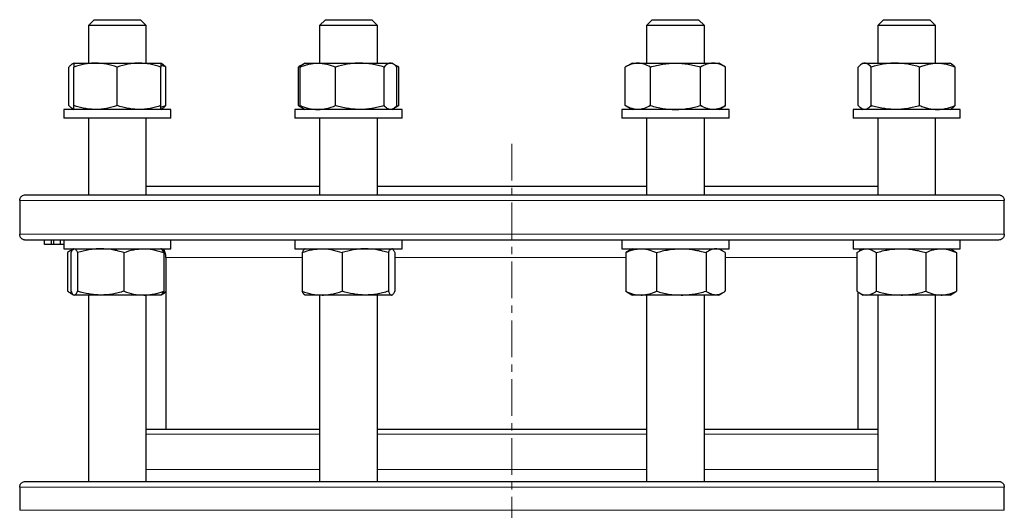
# Model space of a CAD drawing. Header units: millimetres. Extents: x 187 to 1019, y 129 to 935.
# Tile 3 of 7: x 194 to 534, y 320 to 489. Entities that reach past the tile are written whole.
import ezdxf

# ---------------------------------------------------------------- set-up
doc = ezdxf.new("R2010")
doc.units = ezdxf.units.MM
doc.linetypes.add('CENTERX2', pattern=[20.32, 12.7, -2.54, 2.54, -2.54])
doc.layers.add('FORMAT', color=7, linetype='Continuous')

msp = doc.modelspace()

# ---------------------------------------------------------------- linework, layer by layer
at = {"color": 7, "linetype": 'Continuous', "lineweight": 25}
for p, q in [((219.56, 489.49), (217.56, 487.49)), ((217.56, 487.49), (217.56, 474.49)), ((237.56, 487.49), (217.56, 487.49)), ((219.56, 489.49), (235.56, 489.49)), ((237.56, 487.49), (235.56, 489.49)), ((237.56, 474.49), (237.56, 487.49)), ((299.39, 489.49), (297.39, 487.49)), ((297.39, 487.49), (297.39, 474.49)), ((317.39, 487.49), (297.39, 487.49)), ((299.39, 489.49), (315.39, 489.49)), ((317.39, 487.49), (315.39, 489.49)), ((317.39, 474.49), (317.39, 487.49)), ((412.28, 489.49), (410.28, 487.49)), ((410.28, 487.49), (410.28, 474.49)), ((430.28, 487.49), (410.28, 487.49)), ((412.28, 489.49), (428.28, 489.49)), ((430.28, 487.49), (428.28, 489.49)), ((430.28, 474.49), (430.28, 487.49)), ((492.11, 489.49), (490.11, 487.49)), ((490.11, 487.49), (490.11, 474.49)), ((510.11, 487.49), (490.11, 487.49)), ((492.11, 489.49), (508.11, 489.49)), ((510.11, 487.49), (508.11, 489.49)), ((510.11, 474.49), (510.11, 487.49)), ((210.83, 459.83), (210.83, 473.15)), ((212.56, 474.49), (212.03, 474.18)), ((212.56, 474.49), (220.06, 474.49)), ((212.56, 459.83), (212.56, 473.15)), ((220.06, 474.49), (235.06, 474.49)), ((227.56, 459.83), (227.56, 473.15)), ((235.06, 474.49), (242.56, 474.49)), ((243.09, 474.18), (242.56, 474.49)), ((242.56, 459.83), (242.56, 473.15)), ((244.29, 459.83), (244.29, 473.15)), ((291.86, 474.18), (290.07, 473.15)), ((290.07, 459.83), (290.07, 473.15)), ((290.66, 459.83), (290.66, 473.15)), ((292.39, 474.49), (291.86, 474.18)), ((292.39, 474.49), (296.78, 474.49)), ((296.78, 474.49), (311.27, 474.49)), ((302.91, 459.83), (302.91, 473.15)), ((311.27, 474.49), (321.88, 474.49)), ((319.64, 459.83), (319.64, 473.15)), ((321.88, 474.49), (322.39, 474.49)), ((322.92, 474.18), (322.39, 474.49)), ((324.71, 473.15), (322.97, 474.15)), ((324.12, 459.83), (324.12, 473.15)), ((324.71, 459.83), (324.71, 473.15)), ((405.28, 474.49), (402.96, 473.15)), ((402.96, 459.83), (402.96, 473.15)), ((405.28, 474.49), (407.29, 474.49)), ((407.29, 474.49), (420.28, 474.49)), ((411.62, 459.83), (411.62, 473.15)), ((420.28, 474.49), (433.27, 474.49)), ((428.94, 459.83), (428.94, 473.15)), ((433.27, 474.49), (435.28, 474.49)), ((437.6, 473.15), (435.28, 474.49)), ((437.6, 459.83), (437.6, 473.15)), ((483.38, 459.83), (483.38, 473.15)), ((485.11, 474.49), (484.57, 474.18)), ((485.11, 474.49), (485.62, 474.49)), ((485.62, 474.49), (496.22, 474.49)), ((487.86, 459.83), (487.86, 473.15)), ((496.22, 474.49), (510.71, 474.49)), ((504.59, 459.83), (504.59, 473.15)), ((510.71, 474.49), (515.11, 474.49)), ((515.64, 474.18), (515.11, 474.49)), ((516.84, 459.83), (516.84, 473.15)), ((290.07, 459.83), (291.86, 458.8)), ((322.97, 458.83), (324.71, 459.83)), ((402.96, 459.83), (405.28, 458.49)), ((435.28, 458.49), (437.6, 459.83)), ((209.06, 458.49), (209.06, 455.49)), ((246.04, 458.49), (209.06, 458.49)), ((212.03, 458.8), (212.56, 458.49)), ((242.56, 458.49), (243.09, 458.8)), ((246.06, 458.49), (246.04, 458.49)), ((246.06, 455.49), (246.06, 458.49)), ((288.89, 458.49), (288.89, 455.49)), ((325.89, 458.49), (288.89, 458.49)), ((291.86, 458.8), (292.39, 458.49)), ((322.39, 458.49), (322.92, 458.8)), ((325.89, 455.49), (325.89, 458.49)), ((401.78, 458.49), (401.78, 455.49)), ((438.78, 458.49), (401.78, 458.49)), ((438.78, 455.49), (438.78, 458.49)), ((481.61, 458.49), (481.61, 455.49)), ((518.61, 458.49), (481.61, 458.49)), ((484.57, 458.8), (485.11, 458.49)), ((515.11, 458.49), (515.64, 458.8)), ((518.61, 455.49), (518.61, 458.49)), ((246.04, 455.49), (209.06, 455.49)), ((217.56, 455.49), (217.56, 428.99)), ((237.56, 428.99), (237.56, 455.49)), ((246.06, 455.49), (246.04, 455.49)), ((325.89, 455.49), (288.89, 455.49)), ((297.39, 455.49), (297.39, 428.99)), ((317.39, 428.99), (317.39, 455.49)), ((438.78, 455.49), (401.78, 455.49)), ((410.28, 455.49), (410.28, 428.99)), ((430.28, 428.99), (430.28, 455.49)), ((518.61, 455.49), (481.61, 455.49)), ((490.11, 455.49), (490.11, 428.99)), ((510.11, 428.99), (510.11, 455.49)), ((237.56, 431.99), (297.39, 431.99)), ((317.39, 431.99), (410.28, 431.99)), ((430.28, 431.99), (490.11, 431.99)), ((195.83, 428.99), (531.83, 428.99)), ((193.85, 426.99), (193.85, 415.39)), ((533.82, 415.39), (533.82, 426.99)), ((531.83, 413.39), (195.83, 413.39)), ((202.41, 411.89), (202.41, 413.39)), ((204.78, 411.89), (202.41, 411.89)), ((204.78, 411.89), (204.78, 413.39)), ((205.69, 411.89), (204.78, 411.89)), ((205.69, 411.89), (205.69, 413.39)), ((207.98, 411.89), (205.69, 411.89)), ((207.98, 411.89), (207.98, 413.39)), ((209.06, 411.89), (207.98, 411.89)), ((209.06, 413.39), (209.06, 410.39)), ((246.06, 410.39), (246.06, 413.39)), ((288.89, 413.39), (288.89, 410.39)), ((325.89, 410.39), (325.89, 413.39)), ((401.78, 413.39), (401.78, 410.39)), ((438.78, 410.39), (438.78, 413.39)), ((481.61, 413.39), (481.61, 410.39)), ((518.61, 410.39), (518.61, 413.39)), ((209.06, 410.39), (228.81, 410.39)), ((210.39, 409.05), (210.39, 395.73)), ((212.38, 410.28), (211.32, 409.67)), ((211.55, 409.05), (211.55, 395.73)), ((212.56, 410.39), (212.43, 410.31)), ((213.83, 409.05), (213.83, 395.73)), ((228.81, 410.39), (246.06, 410.39)), ((229.84, 409.05), (229.84, 395.73)), ((242.7, 410.31), (242.56, 410.39)), ((243.81, 409.67), (242.7, 410.31)), ((243.57, 409.05), (243.57, 395.73)), ((243.89, 409.62), (243.8, 409.67)), ((288.89, 410.39), (321.32, 410.39)), ((291.39, 409.05), (291.39, 395.73)), ((292.39, 410.39), (292.26, 410.32)), ((305.14, 409.05), (305.14, 395.73)), ((321.14, 409.05), (321.14, 395.73)), ((321.32, 410.39), (325.89, 410.39)), ((322.52, 410.32), (322.39, 410.39)), ((323.38, 409.05), (323.38, 395.73)), ((401.78, 410.39), (438.78, 410.39)), ((403.11, 409.05), (403.11, 395.73)), ((405.28, 410.39), (404.05, 409.68)), ((413.67, 409.05), (413.67, 395.73)), ((430.84, 409.05), (430.84, 395.73)), ((436.51, 409.68), (435.28, 410.39)), ((437.45, 409.05), (437.45, 395.73)), ((481.61, 410.39), (518.61, 410.39)), ((482.93, 409.05), (482.93, 395.73)), ((485.11, 410.39), (483.86, 409.67)), ((489.57, 409.05), (489.57, 395.73)), ((506.75, 409.05), (506.75, 395.73)), ((516.35, 409.67), (515.11, 410.39)), ((517.28, 409.05), (517.28, 395.73)), ((244.33, 407.39), (244.33, 348.05)), ((211.32, 395.11), (212.38, 394.5)), ((212.43, 394.47), (212.56, 394.39)), ((212.69, 394.39), (212.56, 394.39)), ((221.83, 394.39), (212.69, 394.39)), ((217.56, 394.39), (217.56, 330.05)), ((236.7, 394.39), (221.83, 394.39)), ((242.56, 394.39), (236.7, 394.39)), ((237.56, 330.05), (237.56, 394.39)), ((242.56, 394.39), (242.7, 394.47)), ((242.7, 394.47), (243.81, 395.11)), ((292.26, 394.46), (292.39, 394.39)), ((298.27, 394.39), (292.39, 394.39)), ((297.39, 394.39), (297.39, 330.05)), ((313.14, 394.39), (298.27, 394.39)), ((322.26, 394.39), (313.14, 394.39)), ((317.39, 330.05), (317.39, 394.39)), ((322.39, 394.39), (322.26, 394.39)), ((322.39, 394.39), (322.52, 394.46)), ((404.05, 395.1), (405.28, 394.39)), ((408.39, 394.39), (405.28, 394.39)), ((422.25, 394.39), (408.39, 394.39)), ((410.28, 394.39), (410.28, 330.05)), ((434.14, 394.39), (422.25, 394.39)), ((430.28, 330.05), (430.28, 394.39)), ((435.28, 394.39), (434.14, 394.39)), ((435.28, 394.39), (436.51, 395.1)), ((483.33, 348.05), (483.33, 395.44)), ((483.86, 395.11), (485.11, 394.39)), ((486.25, 394.39), (485.11, 394.39)), ((498.16, 394.39), (486.25, 394.39)), ((490.11, 394.39), (490.11, 330.05)), ((512.01, 394.39), (498.16, 394.39)), ((510.11, 330.05), (510.11, 394.39)), ((515.11, 394.39), (512.01, 394.39)), ((515.11, 394.39), (516.35, 395.11)), ((237.56, 348.05), (297.39, 348.05)), ((317.39, 348.05), (410.28, 348.05)), ((430.28, 348.05), (490.11, 348.05)), ((195.83, 330.05), (531.83, 330.05)), ((193.85, 328.05), (193.85, 320.05)), ((533.82, 320.05), (533.82, 328.05))]:
    msp.add_line(p, q, dxfattribs=at)
at = {"color": 8, "linetype": 'Continuous', "lineweight": 18}
for p, q in [((533.82, 426.99), (193.85, 426.99)), ((193.85, 415.39), (533.82, 415.39)), ((291.39, 407.39), (244.33, 407.39)), ((403.11, 407.39), (323.38, 407.39)), ((482.93, 407.39), (437.45, 407.39)), ((297.39, 346.4), (237.56, 346.4)), ((363.83, 346.4), (317.39, 346.4)), ((410.28, 346.4), (363.83, 346.4)), ((490.11, 346.4), (430.28, 346.4)), ((237.56, 334.18), (297.39, 334.18)), ((317.39, 334.18), (410.28, 334.18)), ((430.28, 334.18), (490.11, 334.18)), ((533.82, 328.05), (193.85, 328.05)), ((193.85, 320.05), (533.82, 320.05))]:
    msp.add_line(p, q, dxfattribs=at)
at = {"color": 7, "linetype": 'Continuous', "lineweight": 25}
for centre, start, end in [((238.33, 407.39), 0, 30), ((489.33, 407.39), 150, 158.1725)]:
    msp.add_arc(centre, 6, start, end, dxfattribs=at)
for points, knots in [([(212.56, 474.41), (212.45, 474.37), (212.22, 474.29), (211.87, 474.09), (211.52, 473.83), (211.17, 473.52), (210.95, 473.27), (210.83, 473.15)], [0, 0, 0, 0, 0.196677, 0.39479, 0.596483, 0.798267, 1, 1, 1, 1]), ([(220.06, 474.49), (219.43, 474.49), (218.79, 474.46), (217.52, 474.34), (216.89, 474.24), (215.02, 473.89), (213.79, 473.56), (212.56, 473.15)], [0, 0, 0, 0, 0.25, 0.25, 0.5, 0.5, 1, 1, 1, 1]), ([(212.56, 474.49), (212.56, 474.49), (212.56, 474.46), (212.56, 474.33), (212.56, 474.24), (212.56, 473.89), (212.56, 473.55), (212.56, 473.15)], [0, 0, 0, 0, 0.25, 0.25, 0.5, 0.5, 1, 1, 1, 1]), ([(227.56, 473.15), (226.33, 473.56), (225.1, 473.9), (222.6, 474.36), (221.34, 474.49), (220.06, 474.49)], [0, 0, 0, 0, 0.5, 0.5, 1, 1, 1, 1]), ([(235.06, 474.49), (234.43, 474.49), (233.79, 474.46), (232.52, 474.34), (231.89, 474.24), (230.02, 473.89), (228.79, 473.56), (227.56, 473.15)], [0, 0, 0, 0, 0.25, 0.25, 0.5, 0.5, 1, 1, 1, 1]), ([(242.56, 473.15), (241.33, 473.56), (240.1, 473.9), (237.6, 474.36), (236.34, 474.49), (235.06, 474.49)], [0, 0, 0, 0, 0.5, 0.5, 1, 1, 1, 1]), ([(242.56, 474.49), (242.56, 474.49), (242.56, 474.46), (242.56, 474.33), (242.56, 474.24), (242.56, 473.89), (242.56, 473.55), (242.56, 473.15)], [0, 0, 0, 0, 0.25, 0.25, 0.5, 0.5, 1, 1, 1, 1]), ([(244.29, 473.15), (244.04, 473.25), (243.52, 473.45), (242.94, 473.66), (242.62, 473.75), (242.56, 473.77)], [0, 0, 0, 0, 0.447563, 0.895467, 1, 1, 1, 1]), ([(243.09, 474.18), (243.14, 474.15), (243.32, 474.05), (243.6, 473.83), (243.95, 473.52), (244.18, 473.27), (244.29, 473.15)], [0, 0, 0, 0, 0.132855, 0.42184, 0.710957, 1, 1, 1, 1]), ([(291.3, 473.77), (291.11, 473.69), (290.69, 473.5), (290.29, 473.27), (290.07, 473.15)], [0, 0, 0, 0, 0.457773, 1, 1, 1, 1]), ([(290.66, 473.15), (291.16, 473.35), (291.66, 473.54), (292.67, 473.87), (293.18, 474.01), (294.72, 474.36), (295.75, 474.49), (296.78, 474.49)], [0, 0, 0, 0, 0.25, 0.25, 0.5, 0.5, 1, 1, 1, 1]), ([(290.66, 473.15), (290.78, 473.28), (291.02, 473.54), (291.39, 473.86), (291.67, 474.08), (291.82, 474.16), (291.86, 474.18)], [0, 0, 0, 0, 0.305175, 0.610437, 0.91554, 1, 1, 1, 1]), ([(296.78, 474.49), (297.3, 474.49), (297.82, 474.46), (298.86, 474.33), (299.38, 474.24), (300.91, 473.89), (301.91, 473.55), (302.91, 473.15)], [0, 0, 0, 0, 0.25, 0.25, 0.5, 0.5, 1, 1, 1, 1]), ([(311.27, 474.49), (310.56, 474.49), (309.85, 474.46), (308.44, 474.34), (307.74, 474.24), (305.65, 473.89), (304.27, 473.56), (302.91, 473.15)], [0, 0, 0, 0, 0.25, 0.25, 0.5, 0.5, 1, 1, 1, 1]), ([(319.64, 473.15), (318.27, 473.56), (316.89, 473.9), (314.1, 474.36), (312.7, 474.49), (311.27, 474.49)], [0, 0, 0, 0, 0.5, 0.5, 1, 1, 1, 1]), ([(321.88, 474.49), (321.69, 474.49), (321.5, 474.46), (321.12, 474.34), (320.93, 474.24), (320.37, 473.89), (320, 473.56), (319.64, 473.15)], [0, 0, 0, 0, 0.25, 0.25, 0.5, 0.5, 1, 1, 1, 1]), ([(324.12, 473.15), (323.75, 473.56), (323.38, 473.9), (322.64, 474.36), (322.26, 474.49), (321.88, 474.49)], [0, 0, 0, 0, 0.5, 0.5, 1, 1, 1, 1]), ([(324.71, 473.15), (324.48, 473.28), (324.07, 473.51), (323.66, 473.69), (323.48, 473.77)], [0, 0, 0, 0, 0.574948, 1, 1, 1, 1]), ([(407.29, 474.49), (406.92, 474.49), (406.55, 474.46), (405.82, 474.34), (405.46, 474.24), (404.38, 473.89), (403.67, 473.56), (402.96, 473.15)], [0, 0, 0, 0, 0.25, 0.25, 0.5, 0.5, 1, 1, 1, 1]), ([(411.62, 473.15), (410.91, 473.56), (410.2, 473.9), (408.76, 474.36), (408.03, 474.49), (407.29, 474.49)], [0, 0, 0, 0, 0.5, 0.5, 1, 1, 1, 1]), ([(411.62, 473.15), (412.32, 473.35), (413.03, 473.54), (414.47, 473.87), (415.19, 474.01), (417.36, 474.36), (418.82, 474.49), (420.28, 474.49)], [0, 0, 0, 0, 0.25, 0.25, 0.5, 0.5, 1, 1, 1, 1]), ([(420.28, 474.49), (421.01, 474.49), (421.75, 474.46), (423.22, 474.33), (423.95, 474.24), (426.12, 473.89), (427.54, 473.55), (428.94, 473.15)], [0, 0, 0, 0, 0.25, 0.25, 0.5, 0.5, 1, 1, 1, 1]), ([(433.27, 474.49), (432.9, 474.49), (432.53, 474.46), (431.8, 474.34), (431.44, 474.24), (430.36, 473.89), (429.65, 473.56), (428.94, 473.15)], [0, 0, 0, 0, 0.25, 0.25, 0.5, 0.5, 1, 1, 1, 1]), ([(437.6, 473.15), (436.89, 473.56), (436.18, 473.9), (434.74, 474.36), (434.01, 474.49), (433.27, 474.49)], [0, 0, 0, 0, 0.5, 0.5, 1, 1, 1, 1]), ([(485.62, 474.49), (485.43, 474.49), (485.24, 474.46), (484.86, 474.34), (484.67, 474.24), (484.11, 473.89), (483.74, 473.56), (483.38, 473.15)], [0, 0, 0, 0, 0.25, 0.25, 0.5, 0.5, 1, 1, 1, 1]), ([(487.86, 473.15), (487.49, 473.56), (487.12, 473.9), (486.38, 474.36), (486, 474.49), (485.62, 474.49)], [0, 0, 0, 0, 0.5, 0.5, 1, 1, 1, 1]), ([(496.22, 474.49), (495.51, 474.49), (494.8, 474.46), (493.39, 474.34), (492.69, 474.24), (490.6, 473.89), (489.22, 473.56), (487.86, 473.15)], [0, 0, 0, 0, 0.25, 0.25, 0.5, 0.5, 1, 1, 1, 1]), ([(504.59, 473.15), (503.22, 473.56), (501.84, 473.9), (499.06, 474.36), (497.65, 474.49), (496.22, 474.49)], [0, 0, 0, 0, 0.5, 0.5, 1, 1, 1, 1]), ([(504.59, 473.15), (505.09, 473.35), (505.59, 473.54), (506.61, 473.87), (507.12, 474.01), (508.65, 474.36), (509.68, 474.49), (510.71, 474.49)], [0, 0, 0, 0, 0.25, 0.25, 0.5, 0.5, 1, 1, 1, 1]), ([(510.71, 474.49), (511.23, 474.49), (511.75, 474.46), (512.79, 474.33), (513.31, 474.24), (514.84, 473.89), (515.85, 473.55), (516.84, 473.15)], [0, 0, 0, 0, 0.25, 0.25, 0.5, 0.5, 1, 1, 1, 1]), ([(515.64, 474.18), (515.69, 474.15), (515.86, 474.05), (516.15, 473.83), (516.49, 473.52), (516.72, 473.27), (516.84, 473.15)], [0, 0, 0, 0, 0.132855, 0.42184, 0.710957, 1, 1, 1, 1]), ([(212.56, 458.56), (212.45, 458.6), (212.22, 458.69), (211.87, 458.89), (211.52, 459.15), (211.17, 459.46), (210.95, 459.71), (210.83, 459.83)], [0, 0, 0, 0, 0.1966772, 0.3947903, 0.5964829, 0.798267, 1, 1, 1, 1]), ([(220.06, 458.49), (219.43, 458.49), (218.79, 458.52), (217.52, 458.64), (216.89, 458.73), (215.02, 459.08), (213.79, 459.42), (212.56, 459.83)], [0, 0, 0, 0, 0.25, 0.25, 0.5, 0.5, 1, 1, 1, 1]), ([(212.56, 458.49), (212.56, 458.49), (212.56, 458.52), (212.56, 458.64), (212.56, 458.74), (212.56, 459.09), (212.56, 459.43), (212.56, 459.83)], [0, 0, 0, 0, 0.25, 0.25, 0.5, 0.5, 1, 1, 1, 1]), ([(227.56, 459.83), (226.33, 459.42), (225.1, 459.08), (222.6, 458.62), (221.34, 458.49), (220.06, 458.49)], [0, 0, 0, 0, 0.5, 0.5, 1, 1, 1, 1]), ([(235.06, 458.49), (234.43, 458.49), (233.79, 458.52), (232.52, 458.64), (231.89, 458.73), (230.02, 459.08), (228.79, 459.42), (227.56, 459.83)], [0, 0, 0, 0, 0.25, 0.25, 0.5, 0.5, 1, 1, 1, 1]), ([(242.56, 459.83), (241.33, 459.42), (240.1, 459.08), (237.6, 458.62), (236.34, 458.49), (235.06, 458.49)], [0, 0, 0, 0, 0.5, 0.5, 1, 1, 1, 1]), ([(242.56, 458.49), (242.56, 458.49), (242.56, 458.52), (242.56, 458.64), (242.56, 458.74), (242.56, 459.09), (242.56, 459.43), (242.56, 459.83)], [0, 0, 0, 0, 0.25, 0.25, 0.5, 0.5, 1, 1, 1, 1]), ([(244.29, 459.83), (244.04, 459.73), (243.52, 459.53), (242.94, 459.32), (242.62, 459.23), (242.56, 459.21)], [0, 0, 0, 0, 0.447563, 0.895467, 1, 1, 1, 1]), ([(243.09, 458.8), (243.14, 458.83), (243.32, 458.93), (243.6, 459.15), (243.95, 459.46), (244.18, 459.71), (244.29, 459.83)], [0, 0, 0, 0, 0.132855, 0.42184, 0.710957, 1, 1, 1, 1]), ([(291.3, 459.2), (291.11, 459.29), (290.69, 459.48), (290.29, 459.71), (290.07, 459.83)], [0, 0, 0, 0, 0.457773, 1, 1, 1, 1]), ([(290.66, 459.83), (291.16, 459.63), (291.66, 459.44), (292.67, 459.11), (293.18, 458.97), (294.72, 458.62), (295.75, 458.49), (296.78, 458.49)], [0, 0, 0, 0, 0.25, 0.25, 0.5, 0.5, 1, 1, 1, 1]), ([(290.66, 459.83), (290.78, 459.7), (291.02, 459.44), (291.39, 459.12), (291.67, 458.9), (291.82, 458.82), (291.86, 458.8)], [0, 0, 0, 0, 0.3051753, 0.6104369, 0.9155395, 1, 1, 1, 1]), ([(296.78, 458.49), (297.3, 458.49), (297.82, 458.52), (298.86, 458.64), (299.38, 458.74), (300.91, 459.09), (301.91, 459.43), (302.91, 459.83)], [0, 0, 0, 0, 0.25, 0.25, 0.5, 0.5, 1, 1, 1, 1]), ([(311.27, 458.49), (310.56, 458.49), (309.85, 458.52), (308.44, 458.64), (307.74, 458.73), (305.65, 459.08), (304.27, 459.42), (302.91, 459.83)], [0, 0, 0, 0, 0.25, 0.25, 0.5, 0.5, 1, 1, 1, 1]), ([(319.64, 459.83), (318.27, 459.42), (316.89, 459.08), (314.1, 458.62), (312.7, 458.49), (311.27, 458.49)], [0, 0, 0, 0, 0.5, 0.5, 1, 1, 1, 1]), ([(321.88, 458.49), (321.69, 458.49), (321.5, 458.52), (321.12, 458.64), (320.93, 458.73), (320.37, 459.08), (320, 459.42), (319.64, 459.83)], [0, 0, 0, 0, 0.25, 0.25, 0.5, 0.5, 1, 1, 1, 1]), ([(324.12, 459.83), (323.75, 459.42), (323.38, 459.08), (322.64, 458.62), (322.26, 458.49), (321.88, 458.49)], [0, 0, 0, 0, 0.5, 0.5, 1, 1, 1, 1]), ([(324.71, 459.83), (324.48, 459.7), (324.07, 459.47), (323.66, 459.29), (323.48, 459.21)], [0, 0, 0, 0, 0.574948, 1, 1, 1, 1]), ([(407.29, 458.49), (406.92, 458.49), (406.55, 458.52), (405.82, 458.64), (405.46, 458.73), (404.38, 459.08), (403.67, 459.42), (402.96, 459.83)], [0, 0, 0, 0, 0.25, 0.25, 0.5, 0.5, 1, 1, 1, 1]), ([(411.62, 459.83), (410.91, 459.42), (410.2, 459.08), (408.76, 458.62), (408.03, 458.49), (407.29, 458.49)], [0, 0, 0, 0, 0.5, 0.5, 1, 1, 1, 1]), ([(411.62, 459.83), (412.32, 459.63), (413.03, 459.44), (414.47, 459.11), (415.19, 458.97), (417.36, 458.62), (418.82, 458.49), (420.28, 458.49)], [0, 0, 0, 0, 0.25, 0.25, 0.5, 0.5, 1, 1, 1, 1]), ([(420.28, 458.49), (421.01, 458.49), (421.75, 458.52), (423.22, 458.64), (423.95, 458.74), (426.12, 459.09), (427.54, 459.43), (428.94, 459.83)], [0, 0, 0, 0, 0.25, 0.25, 0.5, 0.5, 1, 1, 1, 1]), ([(433.27, 458.49), (432.9, 458.49), (432.53, 458.52), (431.8, 458.64), (431.44, 458.73), (430.36, 459.08), (429.65, 459.42), (428.94, 459.83)], [0, 0, 0, 0, 0.25, 0.25, 0.5, 0.5, 1, 1, 1, 1]), ([(437.6, 459.83), (436.89, 459.42), (436.18, 459.08), (434.74, 458.62), (434.01, 458.49), (433.27, 458.49)], [0, 0, 0, 0, 0.5, 0.5, 1, 1, 1, 1]), ([(485.62, 458.49), (485.43, 458.49), (485.24, 458.52), (484.86, 458.64), (484.67, 458.73), (484.11, 459.08), (483.74, 459.42), (483.38, 459.83)], [0, 0, 0, 0, 0.25, 0.25, 0.5, 0.5, 1, 1, 1, 1]), ([(487.86, 459.83), (487.49, 459.42), (487.12, 459.08), (486.38, 458.62), (486, 458.49), (485.62, 458.49)], [0, 0, 0, 0, 0.5, 0.5, 1, 1, 1, 1]), ([(496.22, 458.49), (495.51, 458.49), (494.8, 458.52), (493.39, 458.64), (492.69, 458.73), (490.6, 459.08), (489.22, 459.42), (487.86, 459.83)], [0, 0, 0, 0, 0.25, 0.25, 0.5, 0.5, 1, 1, 1, 1]), ([(504.59, 459.83), (503.22, 459.42), (501.84, 459.08), (499.06, 458.62), (497.65, 458.49), (496.22, 458.49)], [0, 0, 0, 0, 0.5, 0.5, 1, 1, 1, 1]), ([(504.59, 459.83), (505.09, 459.63), (505.59, 459.44), (506.61, 459.11), (507.12, 458.97), (508.65, 458.62), (509.68, 458.49), (510.71, 458.49)], [0, 0, 0, 0, 0.25, 0.25, 0.5, 0.5, 1, 1, 1, 1]), ([(510.71, 458.49), (511.23, 458.49), (511.75, 458.52), (512.79, 458.64), (513.31, 458.74), (514.84, 459.09), (515.85, 459.43), (516.84, 459.83)], [0, 0, 0, 0, 0.25, 0.25, 0.5, 0.5, 1, 1, 1, 1]), ([(515.64, 458.8), (515.69, 458.83), (515.86, 458.93), (516.15, 459.15), (516.49, 459.46), (516.72, 459.71), (516.84, 459.83)], [0, 0, 0, 0, 0.132855, 0.42184, 0.710957, 1, 1, 1, 1]), ([(193.85, 426.99), (193.85, 427.15), (193.87, 427.31), (193.94, 427.61), (193.99, 427.75), (194.12, 428.01), (194.2, 428.13), (194.37, 428.34), (194.46, 428.44), (194.75, 428.68), (194.95, 428.8), (195.39, 428.95), (195.61, 428.99), (195.83, 428.99)], [0, 0, 0, 0, 0.125, 0.125, 0.25, 0.25, 0.375, 0.375, 0.5, 0.5, 0.75, 0.75, 1, 1, 1, 1]), ([(531.83, 428.99), (531.94, 428.99), (532.06, 428.98), (532.28, 428.94), (532.39, 428.91), (532.6, 428.84), (532.71, 428.79), (532.92, 428.67), (533.02, 428.6), (533.21, 428.44), (533.3, 428.34), (533.47, 428.13), (533.54, 428.01), (533.67, 427.75), (533.72, 427.61), (533.8, 427.31), (533.82, 427.15), (533.82, 426.99)], [0, 0, 0, 0, 0.125, 0.125, 0.25, 0.25, 0.375, 0.375, 0.5, 0.5, 0.625, 0.625, 0.75, 0.75, 0.875, 0.875, 1, 1, 1, 1]), ([(195.83, 413.39), (195.72, 413.39), (195.61, 413.4), (195.39, 413.44), (195.28, 413.47), (195.06, 413.54), (194.96, 413.59), (194.75, 413.71), (194.65, 413.78), (194.46, 413.94), (194.37, 414.04), (194.2, 414.25), (194.12, 414.37), (194, 414.63), (193.94, 414.77), (193.87, 415.07), (193.85, 415.23), (193.85, 415.39)], [0, 0, 0, 0, 0.125, 0.125, 0.25, 0.25, 0.375, 0.375, 0.5, 0.5, 0.625, 0.625, 0.75, 0.75, 0.875, 0.875, 1, 1, 1, 1]), ([(533.82, 415.39), (533.82, 415.23), (533.8, 415.07), (533.73, 414.77), (533.67, 414.63), (533.54, 414.37), (533.47, 414.25), (533.3, 414.04), (533.21, 413.94), (532.92, 413.7), (532.71, 413.58), (532.28, 413.43), (532.06, 413.39), (531.83, 413.39)], [0, 0, 0, 0, 0.125, 0.125, 0.25, 0.25, 0.375, 0.375, 0.5, 0.5, 0.75, 0.75, 1, 1, 1, 1]), ([(212.17, 410.08), (211.98, 410), (211.58, 409.83), (210.98, 409.48), (210.59, 409.19), (210.39, 409.05)], [0, 0, 0, 0, 0.321806, 0.660888, 1, 1, 1, 1]), ([(211.55, 409.05), (211.74, 409.46), (211.93, 409.8), (212.31, 410.26), (212.5, 410.39), (212.69, 410.39)], [0, 0, 0, 0, 0.5, 0.5, 1, 1, 1, 1]), ([(212.69, 410.39), (212.79, 410.39), (212.89, 410.36), (213.08, 410.24), (213.17, 410.14), (213.46, 409.79), (213.64, 409.46), (213.83, 409.05)], [0, 0, 0, 0, 0.25, 0.25, 0.5, 0.5, 1, 1, 1, 1]), ([(221.83, 410.39), (221.16, 410.39), (220.48, 410.36), (219.12, 410.23), (218.44, 410.14), (216.44, 409.79), (215.12, 409.45), (213.83, 409.05)], [0, 0, 0, 0, 0.25, 0.25, 0.5, 0.5, 1, 1, 1, 1]), ([(229.84, 409.05), (229.19, 409.25), (228.53, 409.44), (227.2, 409.77), (226.53, 409.91), (224.53, 410.26), (223.19, 410.39), (221.83, 410.39)], [0, 0, 0, 0, 0.25, 0.25, 0.5, 0.5, 1, 1, 1, 1]), ([(229.84, 409.05), (230.96, 409.46), (232.09, 409.8), (234.38, 410.26), (235.53, 410.39), (236.7, 410.39)], [0, 0, 0, 0, 0.5, 0.5, 1, 1, 1, 1]), ([(236.7, 410.39), (237.29, 410.39), (237.87, 410.36), (239.03, 410.24), (239.6, 410.14), (241.32, 409.79), (242.45, 409.46), (243.57, 409.05)], [0, 0, 0, 0, 0.25, 0.25, 0.5, 0.5, 1, 1, 1, 1]), ([(243.57, 409.05), (243.51, 409.18), (243.39, 409.44), (243.2, 409.77), (243.01, 410.03), (242.84, 410.22), (242.74, 410.28), (242.69, 410.3)], [0, 0, 0, 0, 0.213448, 0.426957, 0.640354, 0.857781, 1, 1, 1, 1]), ([(243.25, 409.67), (243.47, 409.59), (243.72, 409.5), (243.97, 409.39), (243.99, 409.38)], [0, 0, 0, 0, 0.918874, 1, 1, 1, 1]), ([(291.39, 409.05), (292.52, 409.46), (293.65, 409.8), (295.94, 410.26), (297.1, 410.39), (298.27, 410.39)], [0, 0, 0, 0, 0.5, 0.5, 1, 1, 1, 1]), ([(292.26, 410.32), (292.26, 410.32), (292.2, 410.29), (292.09, 410.19), (291.91, 409.99), (291.74, 409.73), (291.56, 409.42), (291.45, 409.17), (291.39, 409.05)], [0, 0, 0, 0, 0.00049, 0.198303, 0.396015, 0.5973, 0.798675, 1, 1, 1, 1]), ([(298.27, 410.39), (298.85, 410.39), (299.44, 410.36), (300.6, 410.24), (301.17, 410.14), (302.89, 409.79), (304.02, 409.46), (305.14, 409.05)], [0, 0, 0, 0, 0.25, 0.25, 0.5, 0.5, 1, 1, 1, 1]), ([(313.14, 410.39), (312.46, 410.39), (311.79, 410.36), (310.43, 410.23), (309.75, 410.14), (307.75, 409.79), (306.44, 409.45), (305.14, 409.05)], [0, 0, 0, 0, 0.25, 0.25, 0.5, 0.5, 1, 1, 1, 1]), ([(321.14, 409.05), (320.49, 409.25), (319.83, 409.44), (318.5, 409.77), (317.84, 409.91), (315.84, 410.26), (314.49, 410.39), (313.14, 410.39)], [0, 0, 0, 0, 0.25, 0.25, 0.5, 0.5, 1, 1, 1, 1]), ([(321.14, 409.05), (321.32, 409.46), (321.51, 409.8), (321.88, 410.26), (322.07, 410.39), (322.26, 410.39)], [0, 0, 0, 0, 0.5, 0.5, 1, 1, 1, 1]), ([(322.26, 410.39), (322.36, 410.39), (322.45, 410.36), (322.64, 410.24), (322.74, 410.14), (323.02, 409.79), (323.2, 409.46), (323.38, 409.05)], [0, 0, 0, 0, 0.25, 0.25, 0.5, 0.5, 1, 1, 1, 1]), ([(403.11, 409.05), (403.97, 409.46), (404.84, 409.8), (406.6, 410.26), (407.49, 410.39), (408.39, 410.39)], [0, 0, 0, 0, 0.5, 0.5, 1, 1, 1, 1]), ([(404.05, 409.67), (403.93, 409.61), (403.62, 409.43), (403.31, 409.2), (403.11, 409.05)], [0, 0, 0, 0, 0.363852, 1, 1, 1, 1]), ([(408.39, 410.39), (408.84, 410.39), (409.29, 410.36), (410.18, 410.24), (410.62, 410.14), (411.94, 409.79), (412.8, 409.46), (413.67, 409.05)], [0, 0, 0, 0, 0.25, 0.25, 0.5, 0.5, 1, 1, 1, 1]), ([(413.67, 409.05), (415.07, 409.46), (416.48, 409.8), (419.34, 410.26), (420.79, 410.39), (422.25, 410.39)], [0, 0, 0, 0, 0.5, 0.5, 1, 1, 1, 1]), ([(422.25, 410.39), (422.98, 410.39), (423.71, 410.36), (425.16, 410.24), (425.88, 410.14), (428.02, 409.79), (429.44, 409.46), (430.84, 409.05)], [0, 0, 0, 0, 0.25, 0.25, 0.5, 0.5, 1, 1, 1, 1]), ([(434.14, 410.39), (433.86, 410.39), (433.58, 410.36), (433.02, 410.23), (432.74, 410.14), (431.91, 409.79), (431.37, 409.45), (430.84, 409.05)], [0, 0, 0, 0, 0.25, 0.25, 0.5, 0.5, 1, 1, 1, 1]), ([(437.45, 409.05), (437.18, 409.25), (436.91, 409.44), (436.36, 409.77), (436.09, 409.91), (435.26, 410.26), (434.7, 410.39), (434.14, 410.39)], [0, 0, 0, 0, 0.25, 0.25, 0.5, 0.5, 1, 1, 1, 1]), ([(482.93, 409.05), (483.2, 409.25), (483.47, 409.44), (484.03, 409.77), (484.3, 409.91), (485.13, 410.26), (485.69, 410.39), (486.25, 410.39)], [0, 0, 0, 0, 0.25, 0.25, 0.5, 0.5, 1, 1, 1, 1]), ([(486.25, 410.39), (486.53, 410.39), (486.82, 410.36), (487.38, 410.23), (487.66, 410.14), (488.49, 409.79), (489.04, 409.45), (489.57, 409.05)], [0, 0, 0, 0, 0.25, 0.25, 0.5, 0.5, 1, 1, 1, 1]), ([(489.57, 409.05), (490.98, 409.46), (492.39, 409.8), (495.25, 410.26), (496.7, 410.39), (498.16, 410.39)], [0, 0, 0, 0, 0.5, 0.5, 1, 1, 1, 1]), ([(498.16, 410.39), (498.89, 410.39), (499.62, 410.36), (501.07, 410.24), (501.79, 410.14), (503.93, 409.79), (505.35, 409.46), (506.75, 409.05)], [0, 0, 0, 0, 0.25, 0.25, 0.5, 0.5, 1, 1, 1, 1]), ([(506.75, 409.05), (507.61, 409.46), (508.48, 409.8), (510.23, 410.26), (511.12, 410.39), (512.01, 410.39)], [0, 0, 0, 0, 0.5, 0.5, 1, 1, 1, 1]), ([(512.01, 410.39), (512.46, 410.39), (512.91, 410.36), (513.8, 410.24), (514.24, 410.14), (515.55, 409.79), (516.42, 409.46), (517.28, 409.05)], [0, 0, 0, 0, 0.25, 0.25, 0.5, 0.5, 1, 1, 1, 1]), ([(516.35, 409.66), (516.46, 409.6), (516.77, 409.42), (517.08, 409.2), (517.28, 409.05)], [0, 0, 0, 0, 0.3556031, 1, 1, 1, 1]), ([(212.17, 394.7), (211.98, 394.78), (211.58, 394.95), (210.98, 395.3), (210.59, 395.59), (210.39, 395.73)], [0, 0, 0, 0, 0.321806, 0.660888, 1, 1, 1, 1]), ([(211.55, 395.73), (211.74, 395.32), (211.93, 394.98), (212.31, 394.52), (212.5, 394.39), (212.69, 394.39)], [0, 0, 0, 0, 0.5, 0.5, 1, 1, 1, 1]), ([(212.69, 394.39), (212.79, 394.39), (212.89, 394.42), (213.08, 394.54), (213.17, 394.63), (213.46, 394.98), (213.64, 395.32), (213.83, 395.73)], [0, 0, 0, 0, 0.25, 0.25, 0.5, 0.5, 1, 1, 1, 1]), ([(221.83, 394.39), (221.16, 394.39), (220.48, 394.42), (219.12, 394.54), (218.44, 394.64), (216.44, 394.99), (215.12, 395.33), (213.83, 395.73)], [0, 0, 0, 0, 0.25, 0.25, 0.5, 0.5, 1, 1, 1, 1]), ([(229.84, 395.73), (229.19, 395.53), (228.53, 395.34), (227.2, 395.01), (226.53, 394.87), (224.53, 394.52), (223.19, 394.39), (221.83, 394.39)], [0, 0, 0, 0, 0.25, 0.25, 0.5, 0.5, 1, 1, 1, 1]), ([(229.84, 395.73), (230.96, 395.32), (232.09, 394.98), (234.38, 394.52), (235.53, 394.39), (236.7, 394.39)], [0, 0, 0, 0, 0.5, 0.5, 1, 1, 1, 1]), ([(236.7, 394.39), (237.29, 394.39), (237.87, 394.42), (239.03, 394.54), (239.6, 394.63), (241.32, 394.98), (242.45, 395.32), (243.57, 395.73)], [0, 0, 0, 0, 0.25, 0.25, 0.5, 0.5, 1, 1, 1, 1]), ([(243.57, 395.73), (243.51, 395.6), (243.39, 395.34), (243.2, 395.01), (243.01, 394.75), (242.84, 394.56), (242.74, 394.5), (242.69, 394.48)], [0, 0, 0, 0, 0.213448, 0.426957, 0.640354, 0.857781, 1, 1, 1, 1]), ([(243.25, 395.11), (243.47, 395.19), (243.84, 395.32), (244.2, 395.49), (244.33, 395.55)], [0, 0, 0, 0, 0.625736, 1, 1, 1, 1]), ([(244.33, 395.44), (244.33, 395.44), (244.18, 395.33), (244.01, 395.22), (243.83, 395.13), (243.8, 395.11)], [0, 0, 0, 0, 0.030109, 0.825758, 1, 1, 1, 1]), ([(291.39, 395.73), (292.52, 395.32), (293.65, 394.98), (295.94, 394.52), (297.1, 394.39), (298.27, 394.39)], [0, 0, 0, 0, 0.5, 0.5, 1, 1, 1, 1]), ([(292.26, 394.46), (292.26, 394.46), (292.2, 394.49), (292.09, 394.59), (291.91, 394.79), (291.74, 395.05), (291.56, 395.36), (291.45, 395.61), (291.39, 395.73)], [0, 0, 0, 0, 0.00049, 0.198303, 0.396015, 0.5973, 0.798675, 1, 1, 1, 1]), ([(298.27, 394.39), (298.85, 394.39), (299.44, 394.42), (300.6, 394.54), (301.17, 394.63), (302.89, 394.98), (304.02, 395.32), (305.14, 395.73)], [0, 0, 0, 0, 0.25, 0.25, 0.5, 0.5, 1, 1, 1, 1]), ([(313.14, 394.39), (312.46, 394.39), (311.79, 394.42), (310.43, 394.54), (309.75, 394.64), (307.75, 394.99), (306.44, 395.33), (305.14, 395.73)], [0, 0, 0, 0, 0.25, 0.25, 0.5, 0.5, 1, 1, 1, 1]), ([(321.14, 395.73), (320.49, 395.53), (319.83, 395.34), (318.5, 395.01), (317.84, 394.87), (315.84, 394.52), (314.49, 394.39), (313.14, 394.39)], [0, 0, 0, 0, 0.25, 0.25, 0.5, 0.5, 1, 1, 1, 1]), ([(321.14, 395.73), (321.32, 395.32), (321.51, 394.98), (321.88, 394.52), (322.07, 394.39), (322.26, 394.39)], [0, 0, 0, 0, 0.5, 0.5, 1, 1, 1, 1]), ([(322.26, 394.39), (322.36, 394.39), (322.45, 394.42), (322.64, 394.54), (322.74, 394.63), (323.02, 394.98), (323.2, 395.32), (323.38, 395.73)], [0, 0, 0, 0, 0.25, 0.25, 0.5, 0.5, 1, 1, 1, 1]), ([(403.11, 395.73), (403.97, 395.32), (404.84, 394.98), (406.6, 394.52), (407.49, 394.39), (408.39, 394.39)], [0, 0, 0, 0, 0.5, 0.5, 1, 1, 1, 1]), ([(404.05, 395.11), (403.93, 395.17), (403.62, 395.35), (403.31, 395.58), (403.11, 395.73)], [0, 0, 0, 0, 0.363852, 1, 1, 1, 1]), ([(408.39, 394.39), (408.84, 394.39), (409.29, 394.42), (410.18, 394.54), (410.62, 394.63), (411.94, 394.98), (412.8, 395.32), (413.67, 395.73)], [0, 0, 0, 0, 0.25, 0.25, 0.5, 0.5, 1, 1, 1, 1]), ([(413.67, 395.73), (415.07, 395.32), (416.48, 394.98), (419.34, 394.52), (420.79, 394.39), (422.25, 394.39)], [0, 0, 0, 0, 0.5, 0.5, 1, 1, 1, 1]), ([(422.25, 394.39), (422.98, 394.39), (423.71, 394.42), (425.16, 394.54), (425.88, 394.63), (428.02, 394.98), (429.44, 395.32), (430.84, 395.73)], [0, 0, 0, 0, 0.25, 0.25, 0.5, 0.5, 1, 1, 1, 1]), ([(434.14, 394.39), (433.86, 394.39), (433.58, 394.42), (433.02, 394.54), (432.74, 394.64), (431.91, 394.99), (431.37, 395.33), (430.84, 395.73)], [0, 0, 0, 0, 0.25, 0.25, 0.5, 0.5, 1, 1, 1, 1]), ([(437.45, 395.73), (437.18, 395.53), (436.91, 395.34), (436.36, 395.01), (436.09, 394.87), (435.26, 394.52), (434.7, 394.39), (434.14, 394.39)], [0, 0, 0, 0, 0.25, 0.25, 0.5, 0.5, 1, 1, 1, 1]), ([(482.93, 395.73), (483.2, 395.53), (483.47, 395.34), (484.03, 395.01), (484.3, 394.87), (485.13, 394.52), (485.69, 394.39), (486.25, 394.39)], [0, 0, 0, 0, 0.25, 0.25, 0.5, 0.5, 1, 1, 1, 1]), ([(486.25, 394.39), (486.53, 394.39), (486.82, 394.42), (487.38, 394.54), (487.66, 394.64), (488.49, 394.99), (489.04, 395.33), (489.57, 395.73)], [0, 0, 0, 0, 0.25, 0.25, 0.5, 0.5, 1, 1, 1, 1]), ([(489.57, 395.73), (490.98, 395.32), (492.39, 394.98), (495.25, 394.52), (496.7, 394.39), (498.16, 394.39)], [0, 0, 0, 0, 0.5, 0.5, 1, 1, 1, 1]), ([(498.16, 394.39), (498.89, 394.39), (499.62, 394.42), (501.07, 394.54), (501.79, 394.63), (503.93, 394.98), (505.35, 395.32), (506.75, 395.73)], [0, 0, 0, 0, 0.25, 0.25, 0.5, 0.5, 1, 1, 1, 1]), ([(506.75, 395.73), (507.61, 395.32), (508.48, 394.98), (510.23, 394.52), (511.12, 394.39), (512.01, 394.39)], [0, 0, 0, 0, 0.5, 0.5, 1, 1, 1, 1]), ([(512.01, 394.39), (512.46, 394.39), (512.91, 394.42), (513.8, 394.54), (514.24, 394.63), (515.55, 394.98), (516.42, 395.32), (517.28, 395.73)], [0, 0, 0, 0, 0.25, 0.25, 0.5, 0.5, 1, 1, 1, 1]), ([(516.35, 395.12), (516.46, 395.18), (516.77, 395.36), (517.08, 395.58), (517.28, 395.73)], [0, 0, 0, 0, 0.355603, 1, 1, 1, 1]), ([(193.85, 328.05), (193.85, 328.21), (193.87, 328.37), (193.94, 328.67), (193.99, 328.81), (194.12, 329.07), (194.2, 329.19), (194.37, 329.4), (194.46, 329.5), (194.75, 329.74), (194.95, 329.86), (195.39, 330.02), (195.61, 330.05), (195.83, 330.05)], [0, 0, 0, 0, 0.125, 0.125, 0.25, 0.25, 0.375, 0.375, 0.5, 0.5, 0.75, 0.75, 1, 1, 1, 1]), ([(531.83, 330.05), (531.94, 330.05), (532.06, 330.04), (532.28, 330), (532.39, 329.98), (532.6, 329.9), (532.71, 329.85), (532.92, 329.73), (533.02, 329.66), (533.21, 329.5), (533.3, 329.41), (533.47, 329.19), (533.54, 329.07), (533.67, 328.82), (533.72, 328.67), (533.8, 328.37), (533.82, 328.21), (533.82, 328.05)], [0, 0, 0, 0, 0.125, 0.125, 0.25, 0.25, 0.375, 0.375, 0.5, 0.5, 0.625, 0.625, 0.75, 0.75, 0.875, 0.875, 1, 1, 1, 1])]:
    msp.add_open_spline(points, degree=3, knots=knots, dxfattribs=at)
at = {"layer": 'FORMAT', "linetype": 'CENTERX2', "lineweight": 18}
msp.add_line((363.83, 169.76), (363.83, 447.29), dxfattribs=at)

doc.saveas('drawing.dxf')
